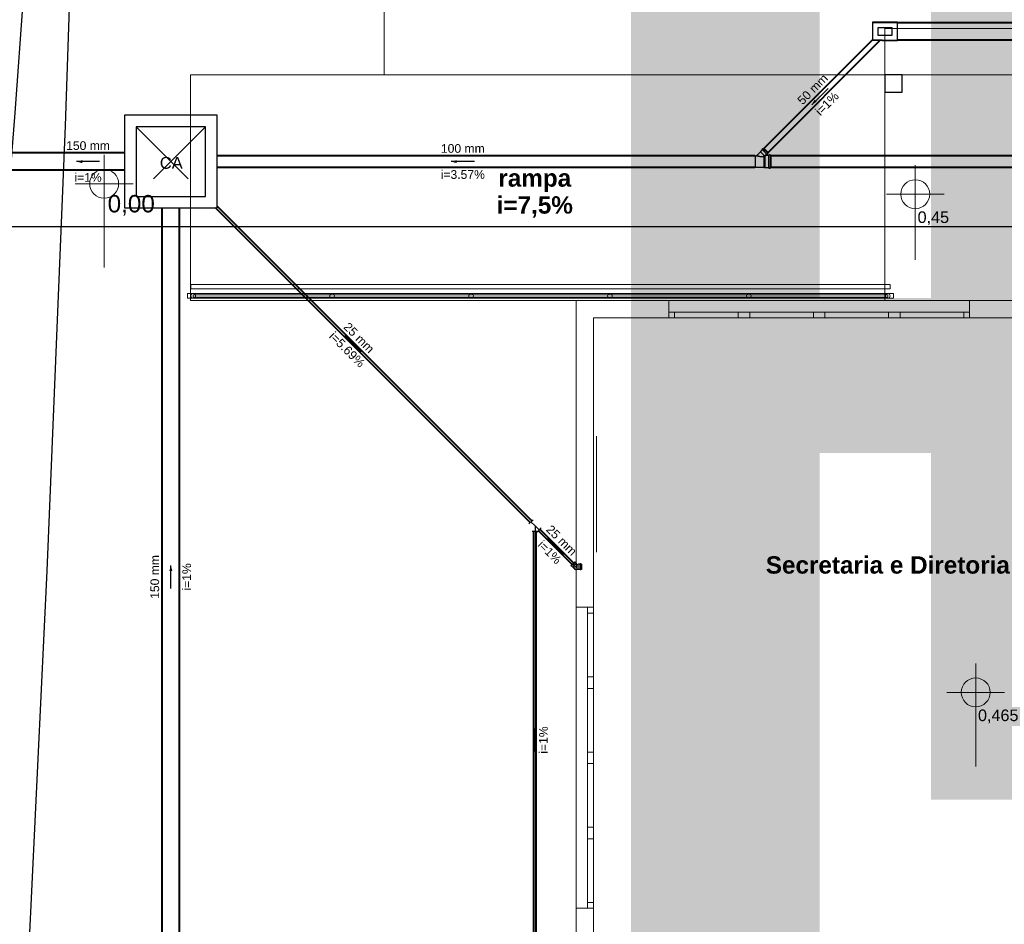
# Model space of a CAD drawing. Header units: millimetres. Extents: x -27714 to -5776, y 5810 to 9208.
# Tile 99 of 256: x -25314 to -25297, y 7019 to 7035. Entities that reach past the tile are written whole.
import ezdxf

# ---------------------------------------------------------------- set-up
doc = ezdxf.new("R2010")
doc.units = ezdxf.units.MM
doc.linetypes.add('DASHDOT', pattern=[2.54, 1.27, -0.635, 0, -0.635])
doc.linetypes.add('DASHED', pattern=[1.905, 1.27, -0.635])
for name, color, linetype, lineweight in [('AP-Condutos', 4, 'Continuous', 40), ('AP-Textos conduto', 7, 'Continuous', 25), ('DI-Detalhes', 1, 'Continuous', 30)]:
    doc.layers.add(name, color=color, linetype=linetype, lineweight=lineweight)
for name, color, linetype in [('AP-Conexões', 9, 'Continuous'), ('AP-Sentido conduto', 9, 'Continuous'), ('Simbolos', 5, 'Continuous'), ('Simbolos_int', 2, 'Continuous'), ('TEXTO', 7, 'Continuous'), ('TEXTO @ 10 (1)', 7, 'Continuous'), ('TEXTO @ 10 (2)', 7, 'Continuous'), ('TEXTO @ 100', 7, 'Continuous'), ('TEXTO @ 15', 7, 'Continuous'), ('TEXTO @ 20', 7, 'Continuous'), ('TEXTO @ 200', 7, 'Continuous'), ('TEXTO @ 25', 7, 'Continuous'), ('TEXTO @ 5', 7, 'Continuous'), ('TEXTO @ 7.5', 7, 'Continuous')]:
    doc.layers.add(name, color=color, linetype=linetype)
doc.styles.add('5', font='arial.ttf', dxfattribs={"height": 5})
doc.styles.add('Arial', font='arial.ttf')
doc.styles.add('ArialN', font='arialbd.ttf')

# ---------------------------------------------------------------- blocks, each defined once
blk = doc.blocks.new('SIMBOLO NOMENCLATURA')
at = {"linetype": 'Continuous'}
blk.add_circle((-30, 0), 30, dxfattribs=at)
blk = doc.blocks.new('*U147')
at = {"layer": 'TEXTO @ 5', "linetype": 'Continuous'}
blk.add_blockref('SIMBOLO NOMENCLATURA', (-25314.228, 7009.918), dxfattribs=at)
blk = doc.blocks.new('*U148')
at = {"layer": 'TEXTO @ 5', "style": '5'}
blk.add_text('PLANTA TÉRREO ESGOTO', height=25, dxfattribs=at).set_placement((-25306.528, 7017.468))
at = {"layer": 'TEXTO @ 7.5', "style": '5'}
blk.add_text('PLANTA TÉRREO ESGOTO', height=37.5, dxfattribs=at).set_placement((-25302.778, 7021.218))
blk = doc.blocks.new('*U151')
at = {"layer": 'TEXTO @ 10 (1)', "linetype": 'Continuous', "xscale": 2, "yscale": 2, "zscale": 2}
blk.add_blockref('SIMBOLO NOMENCLATURA', (-25312.564, 7079.25), dxfattribs=at)
at = {"layer": 'TEXTO @ 10 (2)', "linetype": 'Continuous', "xscale": 2, "yscale": 2, "zscale": 2}
blk.add_blockref('SIMBOLO NOMENCLATURA', (-25312.564, 7079.25), dxfattribs=at)
at = {"layer": 'TEXTO @ 100', "linetype": 'Continuous', "xscale": 20, "yscale": 20, "zscale": 20}
blk.add_blockref('SIMBOLO NOMENCLATURA', (-25312.564, 7079.25), dxfattribs=at)
at = {"layer": 'TEXTO @ 15', "linetype": 'Continuous', "xscale": 3, "yscale": 3, "zscale": 3}
blk.add_blockref('SIMBOLO NOMENCLATURA', (-25312.564, 7079.25), dxfattribs=at)
at = {"layer": 'TEXTO @ 20', "linetype": 'Continuous', "xscale": 4, "yscale": 4, "zscale": 4}
blk.add_blockref('SIMBOLO NOMENCLATURA', (-25312.564, 7079.25), dxfattribs=at)
at = {"layer": 'TEXTO @ 200', "linetype": 'Continuous', "xscale": 40, "yscale": 40, "zscale": 40}
blk.add_blockref('SIMBOLO NOMENCLATURA', (-25312.564, 7079.25), dxfattribs=at)
at = {"layer": 'TEXTO @ 25', "linetype": 'Continuous', "xscale": 5, "yscale": 5, "zscale": 5}
blk.add_blockref('SIMBOLO NOMENCLATURA', (-25312.564, 7079.25), dxfattribs=at)
at = {"layer": 'TEXTO @ 7.5', "linetype": 'Continuous', "xscale": 1.5, "yscale": 1.5, "zscale": 1.5}
blk.add_blockref('SIMBOLO NOMENCLATURA', (-25312.564, 7079.25), dxfattribs=at)
blk = doc.blocks.new('*U155')
at = {"layer": 'TEXTO @ 200', "linetype": 'Continuous', "xscale": 40, "yscale": 40, "zscale": 40}
blk.add_blockref('SIMBOLO NOMENCLATURA', (-23654.527, 7584.979), dxfattribs=at)
blk = doc.blocks.new('*U159')
at = {"layer": 'TEXTO @ 200', "linetype": 'Continuous', "xscale": 40, "yscale": 40, "zscale": 40}
blk.add_blockref('SIMBOLO NOMENCLATURA', (-23783.068, 7189.489), dxfattribs=at)

msp = doc.modelspace()

# ---------------------------------------------------------------- hatches: boundary and pattern name
at = {"layer": 'AP-Sentido conduto', "linetype": 'Continuous'}
for points in [[(-25300.5444, 7033.2266), (-25300.4578, 7033.2766), (-25300.4944, 7033.3132)], [(-25313.2444, 7032.2428), (-25313.1478, 7032.2169), (-25313.1478, 7032.2687)], [(-25306.7722, 7032.2428), (-25306.6757, 7032.2169), (-25306.6757, 7032.2687)], [(-25308.6111, 7029.2376), (-25308.5611, 7029.151), (-25308.5245, 7029.1876)], [(-25305.1112, 7025.7377), (-25305.0612, 7025.6511), (-25305.0246, 7025.6877)], [(-25311.6163, 7025.2677), (-25311.6422, 7025.1711), (-25311.5904, 7025.1711)], [(-25305.3234, 7022.4499), (-25305.3493, 7022.3533), (-25305.2975, 7022.3533)]]:
    msp.add_hatch(color=256, dxfattribs=at).paths.add_polyline_path(points)

# ---------------------------------------------------------------- linework, layer by layer
at = {"color": 7, "linetype": 'Continuous', "lineweight": 0}
for p, q in [((-25312.7688, 7032.3611), (-25312.7688, 7030.413)), ((-25298.7542, 7032.1801), (-25298.7542, 7030.548)), ((-25313.2688, 7031.8611), (-25312.2688, 7031.8611)), ((-25299.2542, 7031.6801), (-25298.2542, 7031.6801)), ((-25299.2782, 7029.8428), (-25311.2782, 7029.8428)), ((-25304.6163, 7029.8428), (-25304.6163, 7014.3428)), ((-25303.0154, 7029.5428), (-25303.0154, 7029.8428)), ((-25294.7318, 7029.8428), (-25303.0154, 7029.8428)), ((-25303.0154, 7029.5428), (-25303.0154, 7029.8428)), ((-25297.8154, 7029.5428), (-25297.8154, 7029.8428)), ((-25297.8154, 7029.5428), (-25297.8154, 7029.8428)), ((-25303.0154, 7029.6428), (-25297.8154, 7029.6428)), ((-25302.9154, 7029.6428), (-25302.9154, 7029.5428)), ((-25301.8154, 7029.5428), (-25301.8154, 7029.6428)), ((-25301.6154, 7029.6428), (-25301.6154, 7029.5428)), ((-25300.5154, 7029.5428), (-25300.5154, 7029.6428)), ((-25300.3154, 7029.6428), (-25300.3154, 7029.5428)), ((-25299.2154, 7029.5428), (-25299.2154, 7029.6428)), ((-25299.0154, 7029.6428), (-25299.0154, 7029.5428)), ((-25297.9154, 7029.5428), (-25297.9154, 7029.6428)), ((-25304.2648, 7027.4983), (-25304.2648, 7025.4983)), ((-25304.3163, 7024.5428), (-25304.6163, 7024.5428)), ((-25304.3163, 7024.5428), (-25304.6163, 7024.5428)), ((-25304.4163, 7019.3428), (-25304.4163, 7024.5428)), ((-25304.3163, 7024.4428), (-25304.4163, 7024.4428)), ((-25297.711, 7023.5738), (-25297.711, 7021.7899)), ((-25304.4163, 7023.3428), (-25304.3163, 7023.3428)), ((-25304.3163, 7023.1428), (-25304.4163, 7023.1428)), ((-25298.211, 7023.0738), (-25297.211, 7023.0738)), ((-25304.4163, 7022.0428), (-25304.3163, 7022.0428)), ((-25304.3163, 7021.9954), (-25304.3163, 7020.6954)), ((-25304.3163, 7021.8428), (-25304.4163, 7021.8428)), ((-25304.4163, 7020.7428), (-25304.3163, 7020.7428)), ((-25304.3163, 7020.5428), (-25304.4163, 7020.5428)), ((-25304.3163, 7019.3428), (-25304.6163, 7019.3428)), ((-25304.3163, 7019.3428), (-25304.6163, 7019.3428)), ((-25304.4163, 7019.4428), (-25304.3163, 7019.4428))]:
    msp.add_line(p, q, dxfattribs=at)
at = {"color": 8, "linetype": 'Continuous', "lineweight": 0}
for p, q in [((-25299.1901, 7030.1228), (-25311.2701, 7030.1228)), ((-25311.2701, 7030.1228), (-25311.2701, 7030.0428)), ((-25311.2701, 7030.0428), (-25299.1901, 7030.0428)), ((-25299.1901, 7030.0428), (-25299.1901, 7030.1228)), ((-25299.1301, 7029.9628), (-25311.3301, 7029.9628)), ((-25311.3301, 7029.9628), (-25311.3301, 7029.8828)), ((-25311.3301, 7029.8828), (-25299.1301, 7029.8828)), ((-25299.2301, 7029.9428), (-25311.2301, 7029.9428)), ((-25311.2301, 7029.9428), (-25311.2301, 7029.9028)), ((-25299.2301, 7029.9428), (-25311.2301, 7029.9428)), ((-25311.2301, 7029.9428), (-25311.2301, 7029.9028)), ((-25311.2301, 7029.9028), (-25299.2301, 7029.9028)), ((-25311.2301, 7029.9028), (-25299.2301, 7029.9028)), ((-25299.2301, 7029.9028), (-25299.2301, 7029.9428)), ((-25299.2301, 7029.9028), (-25299.2301, 7029.9428)), ((-25299.1301, 7029.8828), (-25299.1301, 7029.9628))]:
    msp.add_line(p, q, dxfattribs=at)
at = {"color": 83, "linetype": 'Continuous', "lineweight": 0}
for points in [[(-25282.5282, 7044.9428), (-25307.9282, 7044.9428), (-25307.9282, 7033.7428), (-25282.5282, 7033.7428)], [(-25304.3163, 7029.5428), (-25304.3163, 7014.6428), (-25295.3163, 7014.6428), (-25295.3163, 7029.5428)]]:
    msp.add_lwpolyline(points, close=True, dxfattribs=at)
at = {"color": 7, "linetype": 'Continuous', "lineweight": 0}
for points in [[(-25302.5782, 7044.9428), (-25302.5782, 7044.1428), (-25282.6782, 7044.1428), (-25282.6782, 7034.5428), (-25299.2782, 7034.5428), (-25299.2782, 7033.7428)], [(-25311.2782, 7029.8428), (-25311.2782, 7033.7428)], [(-25311.2782, 7033.7428), (-25299.2782, 7033.7428)], [(-25307.9196, 7033.7428), (-25307.8897, 7033.7428)], [(-25299.2782, 7033.7428), (-25299.2782, 7029.8428)], [(-25303.0154, 7029.8428), (-25304.6163, 7029.8428)], [(-25304.3163, 7029.5428), (-25297.8154, 7029.5428)], [(-25304.3163, 7014.6428), (-25304.3163, 7029.5428)], [(-25297.8154, 7029.5428), (-25295.3163, 7029.5428)]]:
    msp.add_lwpolyline(points, dxfattribs=at)
msp.add_lwpolyline([(-25299.2782, 7033.7428), (-25299.2782, 7033.4428), (-25298.9782, 7033.4428), (-25298.9782, 7033.7428)], close=True)
for centre in [(-25312.7688, 7031.8611), (-25298.7542, 7031.6801), (-25297.711, 7023.0738)]:
    msp.add_circle(centre, 0.25, dxfattribs=at)
at = {"color": 8, "linetype": 'Continuous', "lineweight": 0}
for centre in [(-25311.2301, 7029.9228), (-25308.8301, 7029.9228), (-25306.4301, 7029.9228), (-25304.0301, 7029.9228), (-25301.6301, 7029.9228), (-25299.2301, 7029.9228)]:
    msp.add_circle(centre, 0.04, dxfattribs=at)
at = {"layer": 'AP-Condutos'}
for p, q in [((-25282.5932, 7034.6428), (-25299.0632, 7034.6428)), ((-25299.4932, 7034.3485), (-25301.3698, 7032.4719)), ((-25299.3675, 7034.3328), (-25301.2991, 7032.4012)), ((-25282.5932, 7034.3428), (-25299.0632, 7034.3428)), ((-25312.4163, 7032.3928), (-25314.3782, 7032.3928)), ((-25301.5282, 7032.3428), (-25310.8163, 7032.3428)), ((-25282.9782, 7032.3428), (-25301.2467, 7032.3428)), ((-25312.4163, 7032.0928), (-25314.3782, 7032.0928)), ((-25301.5282, 7032.1428), (-25310.8163, 7032.1428)), ((-25282.9782, 7032.1428), (-25301.2467, 7032.1428)), ((-25311.7663, 7017.9584), (-25311.7663, 7031.4428)), ((-25311.4663, 7017.9584), (-25311.4663, 7031.4428)), ((-25305.4082, 7026.0065), (-25310.8446, 7031.4428)), ((-25305.38, 7026.0347), (-25310.8163, 7031.4711)), ((-25305.3434, 7018.6499), (-25305.3434, 7025.8499)), ((-25305.3034, 7018.6499), (-25305.3034, 7025.8499)), ((-25304.6856, 7025.2838), (-25305.2668, 7025.865)), ((-25304.6573, 7025.3121), (-25305.2385, 7025.8933))]:
    msp.add_line(p, q, dxfattribs=at)
at = {"layer": 'AP-Conexões'}
for p, q in [((-25305.4295, 7025.9852), (-25305.3587, 7026.056)), ((-25305.3234, 7025.9499), (-25305.3941, 7026.0206)), ((-25305.3234, 7025.9499), (-25305.3234, 7025.8499)), ((-25305.3234, 7025.9499), (-25305.2527, 7025.8792)), ((-25305.2734, 7025.8499), (-25305.3734, 7025.8499)), ((-25305.2173, 7025.9145), (-25305.288, 7025.8438))]:
    msp.add_line(p, q, dxfattribs=at)
at = {"layer": 'AP-Sentido conduto'}
for points in [[(-25300.262, 7033.509), (-25300.5444, 7033.2266)], [(-25312.8501, 7032.2428), (-25313.2444, 7032.2428)], [(-25306.3723, 7032.2428), (-25306.7722, 7032.2428)], [(-25308.3285, 7028.9551), (-25308.6111, 7029.2376)], [(-25304.8284, 7025.4549), (-25305.1112, 7025.7377)], [(-25311.6163, 7024.8678), (-25311.6163, 7025.2677)], [(-25305.3234, 7022.0499), (-25305.3234, 7022.4499)]]:
    msp.add_lwpolyline(points, dxfattribs=at)
at = {"layer": 'DI-Detalhes'}
msp.add_lwpolyline([(-25316.5204, 7035.2648), (-25257.0306, 7035.2648), (-25257.0306, 7031.1143), (-25316.5204, 7031.1143), (-25316.5204, 7035.2648)], dxfattribs=at)
at = {"layer": 'Simbolos'}
for p, q in [((-25299.4532, 7034.6528), (-25299.4932, 7034.6528)), ((-25299.4932, 7034.6528), (-25299.4932, 7034.6428)), ((-25299.4932, 7034.6428), (-25299.4932, 7034.3428)), ((-25299.3949, 7034.6528), (-25299.4532, 7034.6528)), ((-25299.3659, 7034.6528), (-25299.3949, 7034.6528)), ((-25299.3294, 7034.6528), (-25299.3659, 7034.6528)), ((-25299.0632, 7034.6528), (-25299.3294, 7034.6528)), ((-25299.0632, 7034.6028), (-25299.0632, 7034.6528)), ((-25299.0632, 7034.3328), (-25299.0632, 7034.6028)), ((-25299.4932, 7034.3328), (-25299.4932, 7034.3428)), ((-25299.4532, 7034.3328), (-25299.4932, 7034.3328)), ((-25299.3949, 7034.3328), (-25299.4532, 7034.3328)), ((-25299.3659, 7034.3328), (-25299.3949, 7034.3328)), ((-25299.3294, 7034.3328), (-25299.3659, 7034.3328)), ((-25299.3294, 7034.3328), (-25299.0632, 7034.3328)), ((-25301.4291, 7032.4136), (-25301.4983, 7032.3444)), ((-25301.4286, 7032.4131), (-25301.4978, 7032.3439)), ((-25301.3987, 7032.4497), (-25301.4291, 7032.4193)), ((-25301.4291, 7032.4193), (-25301.4291, 7032.4136)), ((-25301.3982, 7032.4492), (-25301.4286, 7032.4188)), ((-25301.4286, 7032.4188), (-25301.4286, 7032.4131)), ((-25301.402, 7032.4564), (-25301.3986, 7032.4524)), ((-25301.3895, 7032.4715), (-25301.4019, 7032.4591)), ((-25301.4015, 7032.4559), (-25301.3981, 7032.4519)), ((-25301.389, 7032.471), (-25301.4014, 7032.4586)), ((-25301.387, 7032.4718), (-25301.3817, 7032.4687)), ((-25301.3865, 7032.4713), (-25301.3812, 7032.4682)), ((-25301.3732, 7032.4752), (-25301.3793, 7032.4691)), ((-25301.3727, 7032.4747), (-25301.3788, 7032.4686)), ((-25301.2958, 7032.3978), (-25301.3732, 7032.4752)), ((-25301.2953, 7032.3973), (-25301.3727, 7032.4747)), ((-25301.4983, 7032.3444), (-25301.5162, 7032.3444)), ((-25301.5162, 7032.1412), (-25301.5162, 7032.3444)), ((-25301.4978, 7032.3439), (-25301.5157, 7032.3439)), ((-25301.5157, 7032.1407), (-25301.5157, 7032.3439)), ((-25301.3213, 7032.3723), (-25301.341, 7032.3527)), ((-25301.3208, 7032.3718), (-25301.3405, 7032.3522)), ((-25301.2849, 7032.3493), (-25301.3395, 7032.3493)), ((-25301.2844, 7032.3488), (-25301.339, 7032.3488)), ((-25301.3146, 7032.369), (-25301.3186, 7032.3724)), ((-25301.3141, 7032.3685), (-25301.3181, 7032.3719)), ((-25301.2995, 7032.3815), (-25301.3119, 7032.3691)), ((-25301.299, 7032.381), (-25301.3114, 7032.3686)), ((-25301.2992, 7032.384), (-25301.3023, 7032.3893)), ((-25301.2958, 7032.3978), (-25301.302, 7032.3917)), ((-25301.2987, 7032.3835), (-25301.3018, 7032.3888)), ((-25301.2953, 7032.3973), (-25301.3015, 7032.3912)), ((-25301.2824, 7032.3563), (-25301.2829, 7032.3511)), ((-25301.2819, 7032.3558), (-25301.2824, 7032.3506)), ((-25301.2615, 7032.3581), (-25301.2805, 7032.3581)), ((-25301.261, 7032.3576), (-25301.28, 7032.3576)), ((-25301.2596, 7032.3566), (-25301.258, 7032.3508)), ((-25301.2591, 7032.3561), (-25301.2575, 7032.3503)), ((-25301.2472, 7032.3493), (-25301.2561, 7032.3493)), ((-25301.2467, 7032.3488), (-25301.2556, 7032.3488)), ((-25301.2472, 7032.1363), (-25301.2472, 7032.3493)), ((-25301.2467, 7032.1358), (-25301.2467, 7032.3488)), ((-25301.3722, 7032.1412), (-25301.5162, 7032.1412)), ((-25301.3717, 7032.1407), (-25301.5157, 7032.1407)), ((-25301.3722, 7032.1412), (-25301.372, 7032.1382)), ((-25301.3661, 7032.1382), (-25301.372, 7032.1382)), ((-25301.3717, 7032.1407), (-25301.3715, 7032.1377)), ((-25301.3656, 7032.1377), (-25301.3715, 7032.1377)), ((-25301.3658, 7032.1412), (-25301.3661, 7032.1382)), ((-25301.3534, 7032.1412), (-25301.3658, 7032.1412)), ((-25301.3653, 7032.1407), (-25301.3656, 7032.1377)), ((-25301.3529, 7032.1407), (-25301.3653, 7032.1407)), ((-25301.3485, 7032.1363), (-25301.3534, 7032.1412)), ((-25301.348, 7032.1358), (-25301.3529, 7032.1407)), ((-25301.2849, 7032.1363), (-25301.3485, 7032.1363)), ((-25301.2844, 7032.1358), (-25301.348, 7032.1358)), ((-25301.2824, 7032.1293), (-25301.2829, 7032.1345)), ((-25301.2819, 7032.1288), (-25301.2824, 7032.134)), ((-25301.2615, 7032.1275), (-25301.2805, 7032.1275)), ((-25301.261, 7032.127), (-25301.28, 7032.127)), ((-25301.2596, 7032.129), (-25301.258, 7032.1348)), ((-25301.2591, 7032.1285), (-25301.2575, 7032.1343)), ((-25301.2472, 7032.1363), (-25301.2561, 7032.1363)), ((-25301.2467, 7032.1358), (-25301.2556, 7032.1358)), ((-25304.7037, 7025.2657), (-25304.6392, 7025.3302)), ((-25304.6392, 7025.3302), (-25304.6335, 7025.3245)), ((-25304.6335, 7025.3245), (-25304.6335, 7025.3217)), ((-25304.6335, 7025.3217), (-25304.6123, 7025.3005)), ((-25304.6163, 7025.284), (-25304.5967, 7025.284)), ((-25304.6123, 7025.3005), (-25304.6123, 7025.297)), ((-25304.601, 7025.2857), (-25304.6123, 7025.297)), ((-25304.5967, 7025.284), (-25304.5782, 7025.284)), ((-25304.5753, 7025.2869), (-25304.5782, 7025.284)), ((-25304.5469, 7025.2869), (-25304.5753, 7025.2869)), ((-25304.5447, 7025.2911), (-25304.5449, 7025.2887)), ((-25304.5332, 7025.2929), (-25304.5427, 7025.2929)), ((-25304.5312, 7025.2914), (-25304.5304, 7025.2884)), ((-25304.5223, 7025.2869), (-25304.5285, 7025.2869)), ((-25304.5223, 7025.2869), (-25304.5223, 7025.1987)), ((-25304.7037, 7025.2657), (-25304.698, 7025.26)), ((-25304.698, 7025.26), (-25304.6952, 7025.26)), ((-25304.6952, 7025.26), (-25304.674, 7025.2388)), ((-25304.674, 7025.2388), (-25304.6705, 7025.2388)), ((-25304.6592, 7025.2275), (-25304.6705, 7025.2388)), ((-25304.6163, 7025.2016), (-25304.5967, 7025.2016)), ((-25304.5967, 7025.2016), (-25304.5782, 7025.2016)), ((-25304.5753, 7025.1987), (-25304.5782, 7025.2016)), ((-25304.5469, 7025.1987), (-25304.5753, 7025.1987)), ((-25304.5447, 7025.1945), (-25304.5449, 7025.1969)), ((-25304.5332, 7025.1927), (-25304.5427, 7025.1927)), ((-25304.5312, 7025.1942), (-25304.5304, 7025.1972)), ((-25304.5223, 7025.1987), (-25304.5285, 7025.1987))]:
    msp.add_line(p, q, dxfattribs=at)
at = {"layer": 'Simbolos', "linetype": 'DASHDOT'}
for p, q in [((-25299.3982, 7034.4228), (-25299.3982, 7034.5628)), ((-25299.3982, 7034.5628), (-25299.2782, 7034.5628)), ((-25299.2782, 7034.5628), (-25299.1582, 7034.5628)), ((-25299.1582, 7034.5628), (-25299.1582, 7034.4228)), ((-25299.1582, 7034.4228), (-25299.3982, 7034.4228))]:
    msp.add_line(p, q, dxfattribs=at)
at = {"layer": 'Simbolos', "linetype": 'Continuous'}
msp.add_lwpolyline([(-25312.4163, 7031.4428), (-25310.8163, 7031.4428), (-25310.8163, 7033.0428), (-25312.4163, 7033.0428), (-25312.4163, 7031.4428), (-25312.4163, 7031.4428)], dxfattribs=at)
at = {"layer": 'Simbolos'}
for points in [[(-25301.4019, 7032.4591), (-25301.4021, 7032.4588), (-25301.4022, 7032.4586), (-25301.4024, 7032.4583), (-25301.4024, 7032.4579), (-25301.4024, 7032.4576), (-25301.4024, 7032.4573), (-25301.4023, 7032.457), (-25301.4022, 7032.4567), (-25301.402, 7032.4564)], [(-25301.4014, 7032.4586), (-25301.4016, 7032.4583), (-25301.4017, 7032.4581), (-25301.4019, 7032.4578), (-25301.4019, 7032.4574), (-25301.4019, 7032.4571), (-25301.4019, 7032.4568), (-25301.4018, 7032.4565), (-25301.4017, 7032.4562), (-25301.4015, 7032.4559)], [(-25301.3987, 7032.4497), (-25301.3985, 7032.4499), (-25301.3983, 7032.4502), (-25301.3982, 7032.4505), (-25301.3981, 7032.4508), (-25301.3981, 7032.4512), (-25301.3982, 7032.4515), (-25301.3983, 7032.4518), (-25301.3984, 7032.4521), (-25301.3986, 7032.4524)], [(-25301.3982, 7032.4492), (-25301.398, 7032.4494), (-25301.3978, 7032.4497), (-25301.3977, 7032.45), (-25301.3976, 7032.4503), (-25301.3976, 7032.4507), (-25301.3977, 7032.451), (-25301.3978, 7032.4513), (-25301.3979, 7032.4516), (-25301.3981, 7032.4519)], [(-25301.387, 7032.4718), (-25301.3873, 7032.4719), (-25301.3876, 7032.472), (-25301.3879, 7032.4721), (-25301.3882, 7032.4721), (-25301.3885, 7032.472), (-25301.3887, 7032.472), (-25301.389, 7032.4718), (-25301.3892, 7032.4717), (-25301.3895, 7032.4715)], [(-25301.3865, 7032.4713), (-25301.3868, 7032.4714), (-25301.3871, 7032.4715), (-25301.3874, 7032.4716), (-25301.3877, 7032.4716), (-25301.388, 7032.4715), (-25301.3882, 7032.4715), (-25301.3885, 7032.4713), (-25301.3887, 7032.4712), (-25301.389, 7032.471)], [(-25301.3817, 7032.4687), (-25301.3815, 7032.4686), (-25301.3812, 7032.4685), (-25301.3809, 7032.4685), (-25301.3806, 7032.4685), (-25301.3803, 7032.4685), (-25301.38, 7032.4686), (-25301.3798, 7032.4687), (-25301.3795, 7032.4689), (-25301.3793, 7032.469)], [(-25301.3812, 7032.4682), (-25301.381, 7032.4681), (-25301.3807, 7032.468), (-25301.3804, 7032.468), (-25301.3801, 7032.468), (-25301.3798, 7032.468), (-25301.3795, 7032.4681), (-25301.3793, 7032.4682), (-25301.379, 7032.4684), (-25301.3788, 7032.4685)], [(-25301.4983, 7032.3444), (-25301.4981, 7032.3444), (-25301.4979, 7032.3444), (-25301.4977, 7032.3445), (-25301.4975, 7032.3446), (-25301.4973, 7032.3447), (-25301.4971, 7032.3448), (-25301.497, 7032.3449), (-25301.4968, 7032.3451), (-25301.4967, 7032.3453)], [(-25301.4978, 7032.3439), (-25301.4976, 7032.3439), (-25301.4974, 7032.3439), (-25301.4972, 7032.344), (-25301.497, 7032.3441), (-25301.4968, 7032.3442), (-25301.4966, 7032.3443), (-25301.4965, 7032.3444), (-25301.4963, 7032.3446), (-25301.4962, 7032.3448)], [(-25301.341, 7032.3527), (-25301.3411, 7032.3525), (-25301.3413, 7032.3523), (-25301.3414, 7032.352), (-25301.3415, 7032.3518), (-25301.3415, 7032.3515), (-25301.3415, 7032.3513), (-25301.3415, 7032.351), (-25301.3415, 7032.3508), (-25301.3414, 7032.3505), (-25301.3413, 7032.3503), (-25301.3411, 7032.3501), (-25301.341, 7032.3499), (-25301.3408, 7032.3497), (-25301.3405, 7032.3495), (-25301.3403, 7032.3494), (-25301.3401, 7032.3493), (-25301.3398, 7032.3493), (-25301.3395, 7032.3493)], [(-25301.3405, 7032.3522), (-25301.3406, 7032.352), (-25301.3408, 7032.3518), (-25301.3409, 7032.3515), (-25301.341, 7032.3513), (-25301.341, 7032.351), (-25301.341, 7032.3508), (-25301.341, 7032.3505), (-25301.341, 7032.3503), (-25301.3409, 7032.35), (-25301.3408, 7032.3498), (-25301.3406, 7032.3496), (-25301.3405, 7032.3494), (-25301.3403, 7032.3492), (-25301.34, 7032.349), (-25301.3398, 7032.3489), (-25301.3396, 7032.3488), (-25301.3393, 7032.3488), (-25301.339, 7032.3488)], [(-25301.3187, 7032.3724), (-25301.3189, 7032.3726), (-25301.3192, 7032.3727), (-25301.3195, 7032.3728), (-25301.3199, 7032.3729), (-25301.3202, 7032.3729), (-25301.3205, 7032.3728), (-25301.3208, 7032.3727), (-25301.3211, 7032.3725), (-25301.3214, 7032.3723)], [(-25301.3182, 7032.3719), (-25301.3184, 7032.3721), (-25301.3187, 7032.3722), (-25301.319, 7032.3723), (-25301.3194, 7032.3724), (-25301.3197, 7032.3724), (-25301.32, 7032.3723), (-25301.3203, 7032.3722), (-25301.3206, 7032.372), (-25301.3209, 7032.3718)], [(-25301.3146, 7032.369), (-25301.3143, 7032.3688), (-25301.314, 7032.3687), (-25301.3137, 7032.3686), (-25301.3134, 7032.3686), (-25301.3131, 7032.3686), (-25301.3128, 7032.3686), (-25301.3124, 7032.3688), (-25301.3122, 7032.3689), (-25301.3119, 7032.3691)], [(-25301.3141, 7032.3685), (-25301.3138, 7032.3683), (-25301.3135, 7032.3682), (-25301.3132, 7032.3681), (-25301.3129, 7032.3681), (-25301.3126, 7032.3681), (-25301.3123, 7032.3681), (-25301.3119, 7032.3683), (-25301.3117, 7032.3684), (-25301.3114, 7032.3686)], [(-25301.302, 7032.3917), (-25301.3022, 7032.3915), (-25301.3023, 7032.3912), (-25301.3024, 7032.391), (-25301.3025, 7032.3907), (-25301.3025, 7032.3904), (-25301.3025, 7032.3901), (-25301.3025, 7032.3898), (-25301.3024, 7032.3895), (-25301.3023, 7032.3893)], [(-25301.3015, 7032.3912), (-25301.3017, 7032.391), (-25301.3018, 7032.3907), (-25301.3019, 7032.3905), (-25301.302, 7032.3902), (-25301.302, 7032.3899), (-25301.302, 7032.3896), (-25301.302, 7032.3893), (-25301.3019, 7032.389), (-25301.3018, 7032.3888)], [(-25301.2995, 7032.3815), (-25301.2993, 7032.3818), (-25301.2992, 7032.382), (-25301.299, 7032.3823), (-25301.299, 7032.3826), (-25301.2989, 7032.3828), (-25301.2989, 7032.3831), (-25301.299, 7032.3834), (-25301.2991, 7032.3837), (-25301.2992, 7032.384)], [(-25301.299, 7032.381), (-25301.2988, 7032.3813), (-25301.2987, 7032.3815), (-25301.2985, 7032.3818), (-25301.2985, 7032.3821), (-25301.2984, 7032.3823), (-25301.2984, 7032.3826), (-25301.2985, 7032.3829), (-25301.2986, 7032.3832), (-25301.2987, 7032.3835)], [(-25301.2849, 7032.3493), (-25301.2846, 7032.3493), (-25301.2842, 7032.3494), (-25301.2839, 7032.3495), (-25301.2837, 7032.3497), (-25301.2834, 7032.3499), (-25301.2832, 7032.3502), (-25301.2831, 7032.3505), (-25301.283, 7032.3508), (-25301.2829, 7032.3511)], [(-25301.2844, 7032.3488), (-25301.2841, 7032.3488), (-25301.2837, 7032.3489), (-25301.2834, 7032.349), (-25301.2832, 7032.3492), (-25301.2829, 7032.3494), (-25301.2827, 7032.3497), (-25301.2826, 7032.35), (-25301.2825, 7032.3503), (-25301.2824, 7032.3506)], [(-25301.2805, 7032.3581), (-25301.2808, 7032.3581), (-25301.2811, 7032.358), (-25301.2814, 7032.3578), (-25301.2817, 7032.3577), (-25301.2819, 7032.3574), (-25301.2821, 7032.3572), (-25301.2823, 7032.3569), (-25301.2824, 7032.3566), (-25301.2825, 7032.3563)], [(-25301.28, 7032.3576), (-25301.2803, 7032.3576), (-25301.2806, 7032.3575), (-25301.2809, 7032.3573), (-25301.2812, 7032.3572), (-25301.2814, 7032.3569), (-25301.2816, 7032.3567), (-25301.2818, 7032.3564), (-25301.2819, 7032.3561), (-25301.282, 7032.3558)], [(-25301.2596, 7032.3566), (-25301.2597, 7032.3569), (-25301.2598, 7032.3571), (-25301.26, 7032.3574), (-25301.2602, 7032.3576), (-25301.2604, 7032.3578), (-25301.2607, 7032.3579), (-25301.261, 7032.358), (-25301.2613, 7032.3581), (-25301.2615, 7032.3581)], [(-25301.2591, 7032.3561), (-25301.2592, 7032.3564), (-25301.2593, 7032.3566), (-25301.2595, 7032.3569), (-25301.2597, 7032.3571), (-25301.2599, 7032.3573), (-25301.2602, 7032.3574), (-25301.2605, 7032.3575), (-25301.2608, 7032.3576), (-25301.261, 7032.3576)], [(-25301.2581, 7032.3508), (-25301.258, 7032.3505), (-25301.2578, 7032.3502), (-25301.2577, 7032.35), (-25301.2575, 7032.3498), (-25301.2572, 7032.3496), (-25301.257, 7032.3495), (-25301.2567, 7032.3494), (-25301.2564, 7032.3493), (-25301.2561, 7032.3493)], [(-25301.2576, 7032.3503), (-25301.2575, 7032.35), (-25301.2573, 7032.3497), (-25301.2572, 7032.3495), (-25301.257, 7032.3493), (-25301.2567, 7032.3491), (-25301.2565, 7032.349), (-25301.2562, 7032.3489), (-25301.2559, 7032.3488), (-25301.2556, 7032.3488)], [(-25301.2829, 7032.1345), (-25301.283, 7032.1348), (-25301.2831, 7032.1351), (-25301.2832, 7032.1354), (-25301.2834, 7032.1356), (-25301.2837, 7032.1359), (-25301.2839, 7032.136), (-25301.2842, 7032.1362), (-25301.2846, 7032.1363), (-25301.2849, 7032.1363)], [(-25301.2824, 7032.134), (-25301.2825, 7032.1343), (-25301.2826, 7032.1346), (-25301.2827, 7032.1349), (-25301.2829, 7032.1351), (-25301.2832, 7032.1354), (-25301.2834, 7032.1355), (-25301.2837, 7032.1357), (-25301.2841, 7032.1358), (-25301.2844, 7032.1358)], [(-25301.2825, 7032.1293), (-25301.2824, 7032.129), (-25301.2823, 7032.1287), (-25301.2821, 7032.1284), (-25301.2819, 7032.1281), (-25301.2817, 7032.1279), (-25301.2814, 7032.1277), (-25301.2811, 7032.1276), (-25301.2808, 7032.1275), (-25301.2805, 7032.1275)], [(-25301.282, 7032.1288), (-25301.2819, 7032.1285), (-25301.2818, 7032.1282), (-25301.2816, 7032.1279), (-25301.2814, 7032.1276), (-25301.2812, 7032.1274), (-25301.2809, 7032.1272), (-25301.2806, 7032.1271), (-25301.2803, 7032.127), (-25301.28, 7032.127)], [(-25301.2615, 7032.1275), (-25301.2613, 7032.1275), (-25301.261, 7032.1276), (-25301.2607, 7032.1277), (-25301.2604, 7032.1278), (-25301.2602, 7032.128), (-25301.26, 7032.1282), (-25301.2598, 7032.1284), (-25301.2597, 7032.1287), (-25301.2596, 7032.129)], [(-25301.261, 7032.127), (-25301.2608, 7032.127), (-25301.2605, 7032.1271), (-25301.2602, 7032.1272), (-25301.2599, 7032.1273), (-25301.2597, 7032.1275), (-25301.2595, 7032.1277), (-25301.2593, 7032.1279), (-25301.2592, 7032.1282), (-25301.2591, 7032.1285)], [(-25301.2561, 7032.1363), (-25301.2564, 7032.1363), (-25301.2567, 7032.1362), (-25301.257, 7032.1361), (-25301.2572, 7032.136), (-25301.2575, 7032.1358), (-25301.2577, 7032.1356), (-25301.2578, 7032.1353), (-25301.258, 7032.1351), (-25301.2581, 7032.1348)], [(-25301.2556, 7032.1358), (-25301.2559, 7032.1358), (-25301.2562, 7032.1357), (-25301.2565, 7032.1356), (-25301.2567, 7032.1355), (-25301.257, 7032.1353), (-25301.2572, 7032.1351), (-25301.2573, 7032.1348), (-25301.2575, 7032.1346), (-25301.2576, 7032.1343)], [(-25304.6163, 7025.284), (-25304.6211, 7025.2837), (-25304.6258, 7025.2828), (-25304.6304, 7025.2815), (-25304.6348, 7025.2796), (-25304.6389, 7025.2772), (-25304.6427, 7025.2743), (-25304.6462, 7025.271), (-25304.6493, 7025.2674), (-25304.6519, 7025.2634), (-25304.6541, 7025.2591), (-25304.6557, 7025.2546), (-25304.6568, 7025.2499), (-25304.6574, 7025.2452), (-25304.6574, 7025.2404), (-25304.6568, 7025.2356), (-25304.6557, 7025.231), (-25304.6541, 7025.2265), (-25304.6519, 7025.2222), (-25304.6493, 7025.2182), (-25304.6462, 7025.2145), (-25304.6427, 7025.2112), (-25304.6389, 7025.2084), (-25304.6348, 7025.206), (-25304.6304, 7025.2041), (-25304.6258, 7025.2027), (-25304.6211, 7025.2019), (-25304.6163, 7025.2016)], [(-25304.5469, 7025.2869), (-25304.5466, 7025.2869), (-25304.5462, 7025.287), (-25304.5459, 7025.2871), (-25304.5457, 7025.2873), (-25304.5454, 7025.2875), (-25304.5452, 7025.2878), (-25304.5451, 7025.2881), (-25304.545, 7025.2884), (-25304.5449, 7025.2887)], [(-25304.5427, 7025.2929), (-25304.5431, 7025.2929), (-25304.5434, 7025.2928), (-25304.5437, 7025.2926), (-25304.544, 7025.2925), (-25304.5442, 7025.2922), (-25304.5444, 7025.292), (-25304.5446, 7025.2917), (-25304.5447, 7025.2914), (-25304.5447, 7025.2911)], [(-25304.5312, 7025.2914), (-25304.5313, 7025.2917), (-25304.5315, 7025.2919), (-25304.5316, 7025.2922), (-25304.5318, 7025.2924), (-25304.5321, 7025.2925), (-25304.5323, 7025.2927), (-25304.5326, 7025.2928), (-25304.5329, 7025.2929), (-25304.5332, 7025.2929)], [(-25304.5304, 7025.2884), (-25304.5303, 7025.2881), (-25304.5302, 7025.2878), (-25304.53, 7025.2876), (-25304.5298, 7025.2874), (-25304.5296, 7025.2872), (-25304.5293, 7025.2871), (-25304.5291, 7025.287), (-25304.5288, 7025.2869), (-25304.5285, 7025.2869)], [(-25304.6358, 7025.2016), (-25304.6317, 7025.1999), (-25304.6274, 7025.1986), (-25304.623, 7025.1977), (-25304.6185, 7025.1972), (-25304.614, 7025.1972), (-25304.6096, 7025.1977), (-25304.6052, 7025.1986), (-25304.6009, 7025.1999), (-25304.5967, 7025.2016)], [(-25304.5449, 7025.1969), (-25304.545, 7025.1972), (-25304.5451, 7025.1975), (-25304.5452, 7025.1978), (-25304.5454, 7025.198), (-25304.5457, 7025.1983), (-25304.5459, 7025.1984), (-25304.5462, 7025.1986), (-25304.5466, 7025.1986), (-25304.5469, 7025.1987)], [(-25304.5447, 7025.1945), (-25304.5447, 7025.1942), (-25304.5446, 7025.1939), (-25304.5444, 7025.1936), (-25304.5442, 7025.1933), (-25304.544, 7025.1931), (-25304.5437, 7025.1929), (-25304.5434, 7025.1928), (-25304.5431, 7025.1927), (-25304.5427, 7025.1927)], [(-25304.5332, 7025.1927), (-25304.5329, 7025.1927), (-25304.5326, 7025.1928), (-25304.5323, 7025.1929), (-25304.5321, 7025.193), (-25304.5318, 7025.1932), (-25304.5316, 7025.1934), (-25304.5315, 7025.1936), (-25304.5313, 7025.1939), (-25304.5312, 7025.1942)], [(-25304.5285, 7025.1987), (-25304.5288, 7025.1987), (-25304.5291, 7025.1986), (-25304.5293, 7025.1985), (-25304.5296, 7025.1983), (-25304.5298, 7025.1982), (-25304.53, 7025.198), (-25304.5302, 7025.1977), (-25304.5303, 7025.1975), (-25304.5304, 7025.1972)]]:
    msp.add_lwpolyline(points, dxfattribs=at)
at = {"layer": 'Simbolos_int'}
for p, q in [((-25299.4532, 7034.6428), (-25299.4932, 7034.6428)), ((-25299.3949, 7034.6428), (-25299.4532, 7034.6428)), ((-25299.3659, 7034.6428), (-25299.3949, 7034.6428)), ((-25299.3294, 7034.6428), (-25299.3659, 7034.6428)), ((-25299.0632, 7034.6428), (-25299.3294, 7034.6428)), ((-25299.4532, 7034.3428), (-25299.4932, 7034.3428)), ((-25299.3949, 7034.3428), (-25299.4532, 7034.3428)), ((-25299.3659, 7034.3428), (-25299.3949, 7034.3428)), ((-25299.3294, 7034.3428), (-25299.3659, 7034.3428)), ((-25299.3294, 7034.3428), (-25299.0632, 7034.3428)), ((-25301.3575, 7032.3421), (-25301.4291, 7032.4136)), ((-25301.357, 7032.3416), (-25301.4286, 7032.4131)), ((-25301.3201, 7032.3736), (-25301.3974, 7032.451)), ((-25301.3196, 7032.3731), (-25301.3969, 7032.4505)), ((-25301.303, 7032.3906), (-25301.3804, 7032.468)), ((-25301.3025, 7032.3901), (-25301.3799, 7032.4675)), ((-25301.3722, 7032.3365), (-25301.3722, 7032.1412)), ((-25301.3717, 7032.336), (-25301.3717, 7032.1407)), ((-25301.3658, 7032.3387), (-25301.3658, 7032.1412)), ((-25301.3653, 7032.3382), (-25301.3653, 7032.1407)), ((-25301.3534, 7032.3439), (-25301.3534, 7032.1412)), ((-25301.3529, 7032.3434), (-25301.3529, 7032.1407)), ((-25301.2831, 7032.1363), (-25301.2831, 7032.3493)), ((-25301.2826, 7032.1358), (-25301.2826, 7032.3488)), ((-25301.2576, 7032.1363), (-25301.2576, 7032.3493)), ((-25301.2571, 7032.1358), (-25301.2571, 7032.3488)), ((-25304.6952, 7025.26), (-25304.6335, 7025.3217)), ((-25304.6213, 7025.2881), (-25304.6123, 7025.297)), ((-25304.6163, 7025.2696), (-25304.6163, 7025.2253)), ((-25304.5782, 7025.2016), (-25304.5782, 7025.284)), ((-25304.5451, 7025.1987), (-25304.5451, 7025.2869)), ((-25304.53, 7025.1987), (-25304.53, 7025.2869)), ((-25304.6705, 7025.2388), (-25304.6616, 7025.2478)), ((-25304.5999, 7025.2428), (-25304.6353, 7025.2428))]:
    msp.add_line(p, q, dxfattribs=at)
at = {"layer": 'Simbolos_int', "linetype": 'DASHED'}
for p, q in [((-25311.0163, 7032.8428), (-25312.2163, 7031.6428)), ((-25312.2163, 7032.8428), (-25311.0163, 7031.6428))]:
    msp.add_line(p, q, dxfattribs=at)
msp.add_lwpolyline([(-25312.2163, 7031.6428), (-25311.0163, 7031.6428), (-25311.0163, 7032.8428), (-25312.2163, 7032.8428), (-25312.2163, 7031.6428), (-25312.2163, 7031.6428)], dxfattribs=at)
at = {"layer": 'Simbolos_int'}
for points in [[(-25301.4967, 7032.3453), (-25301.4915, 7032.3442), (-25301.4864, 7032.3432), (-25301.4813, 7032.3422), (-25301.4761, 7032.3412), (-25301.471, 7032.3403), (-25301.4658, 7032.3394), (-25301.4607, 7032.3386), (-25301.4555, 7032.3377), (-25301.4503, 7032.3369)], [(-25301.4962, 7032.3448), (-25301.491, 7032.3437), (-25301.4859, 7032.3427), (-25301.4808, 7032.3417), (-25301.4756, 7032.3407), (-25301.4705, 7032.3398), (-25301.4653, 7032.3389), (-25301.4602, 7032.3381), (-25301.455, 7032.3372), (-25301.4498, 7032.3364)], [(-25301.4503, 7032.3369), (-25301.4443, 7032.3351), (-25301.4381, 7032.3336), (-25301.4318, 7032.3324), (-25301.4256, 7032.3315), (-25301.4192, 7032.3308), (-25301.4129, 7032.3305), (-25301.4065, 7032.3305), (-25301.4002, 7032.3307), (-25301.3939, 7032.3313)], [(-25301.4498, 7032.3364), (-25301.4438, 7032.3346), (-25301.4376, 7032.3331), (-25301.4313, 7032.3319), (-25301.4251, 7032.331), (-25301.4187, 7032.3303), (-25301.4124, 7032.33), (-25301.406, 7032.33), (-25301.3997, 7032.3302), (-25301.3934, 7032.3308)], [(-25301.3939, 7032.3313), (-25301.3877, 7032.3324), (-25301.3816, 7032.3338), (-25301.3756, 7032.3355), (-25301.3697, 7032.3374), (-25301.3638, 7032.3395), (-25301.358, 7032.3419), (-25301.3523, 7032.3445), (-25301.3468, 7032.3473), (-25301.3413, 7032.3504)], [(-25301.3934, 7032.3308), (-25301.3872, 7032.3319), (-25301.3811, 7032.3333), (-25301.3751, 7032.335), (-25301.3692, 7032.3369), (-25301.3633, 7032.339), (-25301.3575, 7032.3414), (-25301.3518, 7032.344), (-25301.3463, 7032.3468), (-25301.3408, 7032.3499)], [(-25304.6358, 7025.284), (-25304.6405, 7025.2814), (-25304.6448, 7025.2784), (-25304.6487, 7025.2748), (-25304.6522, 7025.2708), (-25304.6552, 7025.2665), (-25304.6577, 7025.2618), (-25304.6597, 7025.2568), (-25304.661, 7025.2517), (-25304.6617, 7025.2465), (-25304.6618, 7025.2412), (-25304.6614, 7025.2359), (-25304.6602, 7025.2307), (-25304.6585, 7025.2257), (-25304.6563, 7025.2209), (-25304.6535, 7025.2164), (-25304.6501, 7025.2122), (-25304.6464, 7025.2085), (-25304.6422, 7025.2053), (-25304.6377, 7025.2025), (-25304.6328, 7025.2003), (-25304.6278, 7025.1987), (-25304.6226, 7025.1976), (-25304.6173, 7025.1972), (-25304.612, 7025.1974), (-25304.6068, 7025.1982), (-25304.6017, 7025.1996), (-25304.5967, 7025.2016)], [(-25304.5967, 7025.284), (-25304.6009, 7025.2857), (-25304.6052, 7025.287), (-25304.6096, 7025.2879), (-25304.614, 7025.2883), (-25304.6185, 7025.2883), (-25304.623, 7025.2879), (-25304.6274, 7025.287), (-25304.6317, 7025.2857), (-25304.6358, 7025.284)]]:
    msp.add_lwpolyline(points, dxfattribs=at)

# ---------------------------------------------------------------- block references
at = {"layer": 'TEXTO'}
for name in ['*U155', '*U148', '*U159', '*U151', '*U147']:
    msp.add_blockref(name, (0, 0), dxfattribs=at)

# ---------------------------------------------------------------- texts
at = {"color": 7, "lineweight": 0, "insert": (-25305.3288, 7032.1103), "char_height": 0.3, "width": 1.374238, "attachment_point": 2, "line_spacing_factor": 0.931535, "style": 'ArialN'}
msp.add_mtext('rampa \\Pi=7,5%', dxfattribs=at)
at = {"color": 7, "lineweight": 0}
for s, insert, char_height, width, attachment_point, style in [('0,00', (-25312.7088, 7031.3101), 0.3, 3.24, 7, 'Arial'), ('0,45', (-25298.7142, 7031.1461), 0.2, 2.16, 7, 'Arial'), ('Secretaria e Diretoria', (-25301.337, 7025.4248), 0.3, 8.431098, 1, 'ArialN'), ('0,465', (-25297.671, 7022.5398), 0.2, 2.453659, 7, 'Arial')]:
    msp.add_mtext(s, dxfattribs=dict(at, insert=insert, char_height=char_height, width=width, attachment_point=attachment_point, style=style))
at = {"layer": 'AP-Textos conduto', "char_height": 0.15, "attachment_point": 8, "line_spacing_factor": 0.6, "style": 'Arial'}
for s, insert, width, rotation in [('50 mm', (-25300.4743, 7033.4388), 1.280716, 45.00011), ('i=1%', (-25300.2268, 7033.1914), 0.943445, 45.00011), ('25 mm', (-25308.42, 7029.1462), 1.280716, 314.99989), ('i=5.69%', (-25308.625, 7028.9411), 1.525838, 314.99989), ('25 mm', (-25304.92, 7025.6462), 1.280716, 314.99989), ('i=1%', (-25305.125, 7025.4411), 0.943445, 314.99989), ('150 mm', (-25311.8168, 7025.0678), 1.51372, 90.00021), ('i=1%', (-25311.2668, 7025.0678), 0.943445, 90.00021), ('i=1%', (-25305.1039, 7022.2499), 0.943445, 90.00021)]:
    msp.add_mtext(s, dxfattribs=dict(at, insert=insert, width=width, rotation=rotation))
for s, insert, width in [('150 mm', (-25313.0472, 7032.4433), 1.51372), ('100 mm', (-25306.5723, 7032.3933), 1.51372), ('i=1%', (-25313.0472, 7031.8933), 0.943445), ('i=3.57%', (-25306.5723, 7031.9433), 1.525838)]:
    msp.add_mtext(s, dxfattribs=dict(at, insert=insert, width=width))
at = {"layer": 'Simbolos', "insert": (-25311.8075, 7032.1163), "char_height": 0.20428, "width": 0.793158, "attachment_point": 7, "line_spacing_factor": 0.6, "style": 'Arial'}
msp.add_mtext('CA', dxfattribs=at)

doc.saveas('drawing.dxf')
